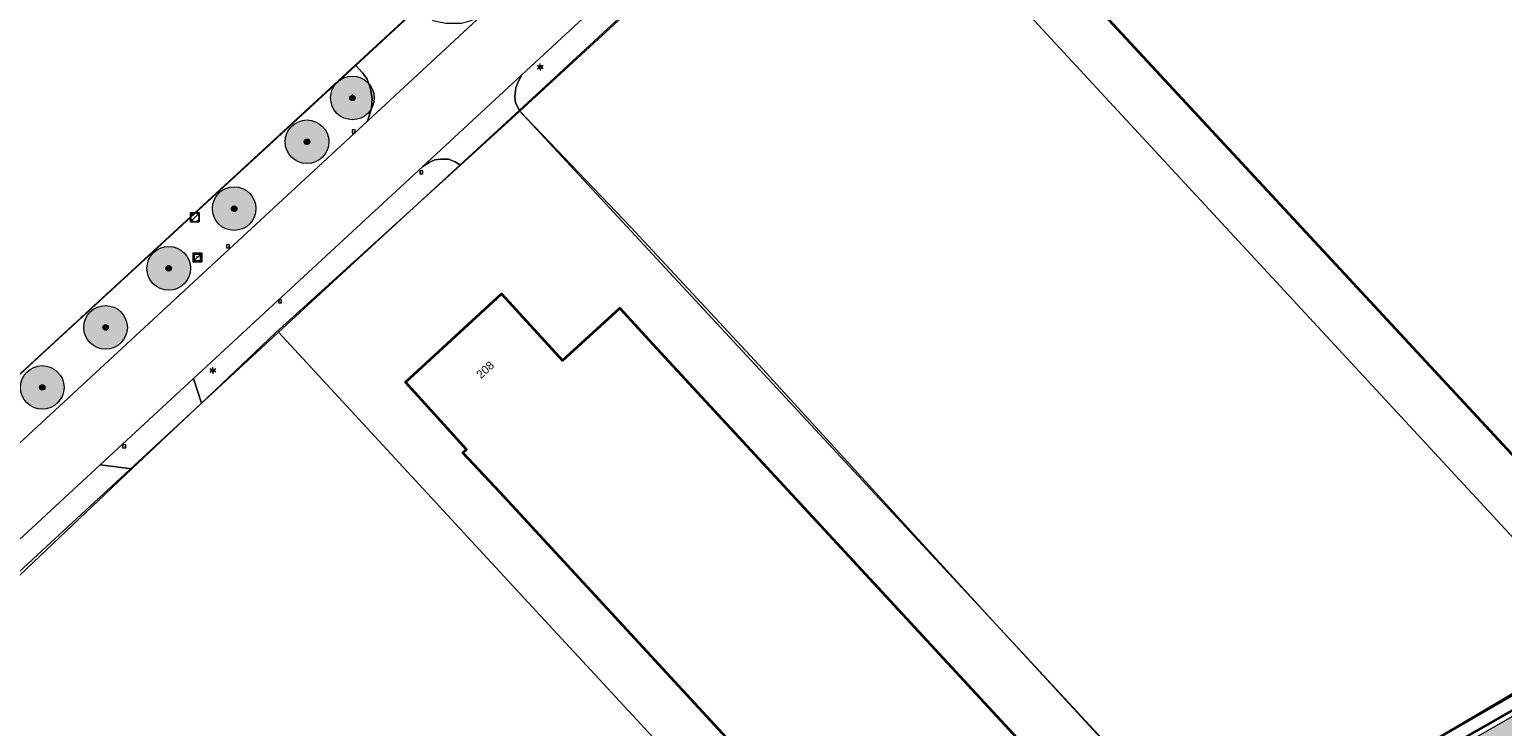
# Model space of a CAD drawing. Header units: metres. Extents: x 163628 to 167676, y 402708 to 405373.
# Tile 33 of 256: x 164190 to 164325, y 403369 to 403433. Entities that reach past the tile are written whole.
import ezdxf
from ezdxf.enums import TextEntityAlignment as Align

# ---------------------------------------------------------------- set-up
doc = ezdxf.new("R2010")
doc.units = ezdxf.units.M
doc.layers.get('0').update_dxf_attribs({"lineweight": 25})
doc.layers.add('X-CA190022.004-UO-ARC_Arcering$0$N-GV-GR-GRAS-A-200 GRASMENGSEL 01 KRUIDENMENGSEL', color=44, linetype='Continuous', lineweight=18, transparency=0.5)
for name, color, linetype, lineweight in [('X-CA190022.004-UO-BGT_Ondergrond$0$GE_201_SHDHek_Lijn_GEM', 253, 'X-CA190022.004-UO-BGT_Ondergrond$0$Hekwerk', 9), ('X-CA190022.004-UO-BGT_Ondergrond$0$GE_260_OSHOVERIGESCHEIDING_Lijn_GEM', 253, 'Continuous', 9), ('X-CA190022.004-UO-BGT_Ondergrond$0$GE_314_WGDRijbaanLokaleweg_Vlak_GEM', 253, 'Continuous', 9), ('X-CA190022.004-UO-BGT_Ondergrond$0$GE_322_WGDInrit_Vlak_GEM', 253, 'Continuous', 9), ('X-CA190022.004-UO-BGT_Ondergrond$0$GE_367_OWGBerm_groenvoorziening_grasenk_GEM', 253, 'Continuous', 9), ('X-CA190022.004-UO-BGT_Ondergrond$0$GE_401_OTDErf_Vlak_GEM', 253, 'Continuous', 9), ('X-CA190022.004-UO-BGT_Ondergrond$0$GE_4502_GBKN_Huisnummer_Lijn_GEM', 7, 'Continuous', 9), ('X-CA190022.004-UO-BGT_Ondergrond$0$GE_601_PNDgrondvlakpand_Vlak_MV_GEM', 34, 'Continuous', 35), ('X-CA190022.004-UO-BGT_Ondergrond$0$GE_861_PALLichtmast_Punt_GEM', 253, 'Continuous', 9), ('X-CA190022.004-UO-BGT_Ondergrond$0$GE_885_PutInspectieofRioolput_Punt_GEM', 253, 'Continuous', 9), ('X-CA190022.004-UO-BGT_Ondergrond$0$GE_886_PutKolk_Punt_GEM', 253, 'Continuous', 9), ('X-CA190022.004-UO-BGT_Ondergrond$0$N-WE-RI-PUT_INSPECTIE-S', 253, 'Continuous', 9), ('X-CA190022.004-UO-DWM_Snelfietsroute$0$N-WE-GW-BERM-G', 90, 'Continuous', 18), ('X-CA190022.004-UO-GZM_Werkgrens_v0.1$0$N-WE-KG-GRENS_SYSTEEMGRENS-G', 7, 'X-CA190022.004-UO-GZM_Werkgrens_v0.1$0$KG-OG', 35), ('X-CA190022.004-UO-KAD_Percelen$0$B-WE-KG-GRENS_PERCEEL-GV', 150, 'Continuous', 9), ('X-CA190022.004-UO-WHM_Riolering gemeente_NLCS$0$B-WE-RI-PUT-S', 214, 'Continuous', 15)]:
    doc.layers.add(name, color=color, linetype=linetype, lineweight=lineweight)
doc.layers.add('X-CA190022.004-UO-DWM_Beplanting$0$B-WE-GR-BOOM-S AFKOMSTIG UIT BOMENBESTAND GEMEENTE', color=252, linetype='Continuous')
doc.layers.add('X-CA190022.004-UO-DWM_Beplanting$0$N-GV-GR-GRAS-A-200', color=7, linetype='Continuous')
doc.styles.add('X-CA190022.004-UO-BGT_Ondergrond$0$BGT_NAR', font='arial.ttf', dxfattribs={"height": 1})
doc.styles.add('X-CA190022.004-UO-BGT_Ondergrond$0$NLCS-ISO', font='NLCS-ISO.ttf')
doc.linetypes.add('X-CA190022.004-UO-BGT_Ondergrond$0$Hekwerk', pattern='A,5,-1.5,[2,dgnlstyle-Veghel.shx,S=0.007937,R=0,X=0,Y=0],-1.5', length=8)
doc.linetypes.add('X-CA190022.004-UO-GZM_Werkgrens_v0.1$0$KG-OG', pattern='A,5.5,-1.5,[2,NLCS.SHX,S=0.5,R=0,X=0,Y=0],-1.5', length=8.5)

# ---------------------------------------------------------------- blocks, each defined once
blk = doc.blocks.new('X-CA190022.004-UO-BGT_Ondergrond$0$SRI-KOLK-SO')
at = {"color": 0, "linetype": 'ByBlock', "lineweight": 18}
blk.add_lwpolyline([(-1.125, -1.125), (1.125, -1.125), (1.125, 1.125), (-1.125, 1.125)], close=True, dxfattribs=at)
at = {"color": 0, "linetype": 'ByBlock', "lineweight": 18, "style": 'X-CA190022.004-UO-BGT_Ondergrond$0$NLCS-ISO'}
blk.add_text('k', height=1.5, dxfattribs=at).set_placement((0, 0), align=Align.MIDDLE_CENTER)
blk = doc.blocks.new('X-CA190022.004-UO-BGT_Ondergrond$0$IMGEOKolk')
at = {"xscale": 5, "yscale": 5, "zscale": 5}
blk.add_blockref('X-CA190022.004-UO-BGT_Ondergrond$0$SRI-KOLK-SO', (0, 0), dxfattribs=at)
blk = doc.blocks.new('X-CA190022.004-UO-BGT_Ondergrond$0$SRI-PUT_INSPECTIEPUT_RIOOLPUT-SO')
at = {"color": 0, "linetype": 'ByBlock', "lineweight": 18}
blk.add_lwpolyline([(-1.12, -1.12), (1.12, -1.12), (1.12, 1.12), (-1.12, 1.12)], close=True, dxfattribs=at)
at = {"color": 0, "linetype": 'ByBlock', "lineweight": 18, "style": 'X-CA190022.004-UO-BGT_Ondergrond$0$NLCS-ISO'}
blk.add_text('r', height=1.5, dxfattribs=at).set_placement((0, 0.28), align=Align.MIDDLE_CENTER)
blk = doc.blocks.new('X-CA190022.004-UO-BGT_Ondergrond$0$IMGEOInspectierioolput')
at = {"layer": 'X-CA190022.004-UO-BGT_Ondergrond$0$N-WE-RI-PUT_INSPECTIE-S', "xscale": 10, "yscale": 10, "zscale": 10}
blk.add_blockref('X-CA190022.004-UO-BGT_Ondergrond$0$SRI-PUT_INSPECTIEPUT_RIOOLPUT-SO', (0, 0), dxfattribs=at)
blk = doc.blocks.new('X-CA190022.004-UO-BGT_Ondergrond$0$N-SIE-WEG_LICHTMAST-SO')
h = blk.add_hatch(color=256)
h.paths.add_polyline_path([(1.2, 0.5, 0.658505), (-1.2, 0.5)])
h.paths.add_polyline_path([(-1.2, -0.5, 0.658505), (1.2, -0.5)])
at = {"flags": 128}
for points in [[(-2.2, 1.3), (-1.1, 0.6)], [(-1.2, 0.5), (1.2, 0.5)], [(0, 1.3), (0, 2.5)], [(1.1, 0.6), (2.2, 1.3)], [(-2.2, -1.3), (-1.1, -0.6)], [(-1.2, -0.5), (1.2, -0.5)], [(0, -1.3), (0, -2.5)], [(2.2, -1.3), (1.1, -0.6)]]:
    blk.add_lwpolyline(points, dxfattribs=at)
at = {"ltscale": 0.5}
blk.add_circle((0, 0), 1.27, dxfattribs=at)
at = {"style": 'X-CA190022.004-UO-BGT_Ondergrond$0$NLCS-ISO'}
blk.add_attdef('TYPE', text='', height=1.8, dxfattribs=at).set_placement((0, 2.5), align=Align.BOTTOM_CENTER)
blk = doc.blocks.new('X-CA190022.004-UO-BGT_Ondergrond$0$IMGEOLichtmastpaal')
at = {"xscale": 5, "yscale": 5, "zscale": 5}
blk.add_blockref('X-CA190022.004-UO-BGT_Ondergrond$0$N-SIE-WEG_LICHTMAST-SO', (0, 6.4), dxfattribs=at)
blk = doc.blocks.new('X-CA190022.004-UO-WHM_Riolering gemeente_NLCS$0$B-SRI-PUT_BETON-SO')
blk.add_line((-1.41, -1.41), (1.41, 1.41))
at = {"lineweight": -3, "flags": 128}
blk.add_lwpolyline([(2, -2), (2, 2), (-2, 2), (-2, -2)], close=True, dxfattribs=at)
at = {"lineweight": -3}
blk.add_circle((0, 0), 2, dxfattribs=at)
blk = doc.blocks.new('X-CA190022.004-UO-DWM_Beplanting$0$SGR-BOOM_01-SO')
at = {"linetype": 'ByBlock', "lineweight": 18}
h = blk.add_hatch(color=0, dxfattribs=at)
h.dxf.hatch_style = 1
edge = h.paths.add_edge_path()
edge.add_arc((0, 0), 0.25, 0, 360)
at = {"color": 0, "linetype": 'ByBlock', "lineweight": 18}
for radius in [2, 0.25]:
    blk.add_circle((0, 0), radius, dxfattribs=at)
blk = doc.blocks.new('X-CA190022.004-UO-DWM_Beplanting$0$IMGEOBoom')
at = {"transparency": 33554457}
h = blk.add_hatch(color=256, dxfattribs=at)
h.dxf.hatch_style = 1
edge = h.paths.add_edge_path()
edge.add_arc((0, 0), 100, 0, 360)
edge = h.paths.add_edge_path(flags=17)
edge.add_arc((0, 0), 12.5, 0, 360)
h = blk.add_hatch()
h.set_pattern_fill('ANGLE', color=256)
h.set_pattern_definition([(0, (0, 0), (0, 6.985), [5.08, -1.905]), (90, (0, 0), (-6.985, 4e-16), [5.08, -1.905])])
edge = h.paths.add_edge_path(flags=17)
edge.add_arc((0, 0), 12.5, 0, 360)
at = {"layer": 'X-CA190022.004-UO-DWM_Beplanting$0$N-GV-GR-GRAS-A-200'}
h = blk.add_hatch(color=256, dxfattribs=at)
h.dxf.hatch_style = 1
edge = h.paths.add_edge_path(flags=17)
edge.add_arc((0, 0), 12.5, 0, 360)
at = {"xscale": 50, "yscale": 50, "zscale": 50}
blk.add_blockref('X-CA190022.004-UO-DWM_Beplanting$0$SGR-BOOM_01-SO', (0, 0), dxfattribs=at)

msp = doc.modelspace()

# ---------------------------------------------------------------- hatches: boundary and pattern name
at = {"layer": 'X-CA190022.004-UO-ARC_Arcering$0$N-GV-GR-GRAS-A-200 GRASMENGSEL 01 KRUIDENMENGSEL'}
h = msp.add_hatch(dxfattribs=at)
h.set_pattern_fill('AGR-GRAS_02-SO', color=256, scale=0.1, pattern_type=2)
h.set_pattern_definition([(0, (0, 0), (1, 1), [0.25, -0.75]), (0, (0.55, 0.6), (1, 1), [0.25, -0.75]), (90, (0.1, 0.35), (-1, 1), [0.25, -0.75]), (90, (0.5, 0.7), (-1, 1), [0.25, -0.75]), (45, (0.2, 0.7), (0, 1), [0.25, -1.164213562]), (135, (0.55, 0), (-1, 0), [0.25, -1.164213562]), (26.5650512, (0.25, 0.3), (1, 4e-10), [0.25, -1.986067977]), (26.5650512, (0.7, 0.8), (1, 4e-10), [0.25, -1.986067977]), (63.43494882, (0.7, 0), (5e-11, 1), [0.25, -1.986067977]), (63.43494882, (0.25, 0.45), (5e-11, 1), [0.25, -1.986067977]), (63.43494882, (0.6, 0.2), (5e-11, 1), [0.25, -1.986067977]), (116.5650512, (0, 0.55), (-4e-10, 1), [0.25, -1.986067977]), (153.43494882, (0.2, 0.15), (-1, 5e-11), [0.25, -1.986067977])])
edge = h.paths.add_edge_path()
edge.add_line((164426.617, 403420.12), (164425.948, 403421.459))
edge.add_line((164425.948, 403421.459), (164396.651, 403407.199))
edge.add_line((164396.651, 403407.199), (164370.322, 403394.225))
edge.add_line((164370.322, 403394.225), (164348.121, 403382.407))
edge.add_line((164348.121, 403382.407), (164330.425, 403372.846))
edge.add_line((164330.425, 403372.846), (164319.162, 403366.391))
edge.add_line((164319.162, 403366.391), (164296.168, 403352.517))
edge.add_line((164296.168, 403352.517), (164273.361, 403337.807))
edge.add_line((164273.361, 403337.807), (164265.474, 403332.533))
edge.add_line((164265.474, 403332.533), (164256.88, 403326.629))
edge.add_line((164256.88, 403326.629), (164249.633, 403321.48))
edge.add_line((164249.633, 403321.48), (164244.343, 403317.721))
edge.add_line((164244.343, 403317.721), (164240.156, 403314.657))
edge.add_line((164240.156, 403314.657), (164232.707, 403309.203))
edge.add_line((164232.707, 403309.203), (164214.782, 403295.659))
edge.add_line((164214.782, 403295.659), (164201.6, 403285.197))
edge.add_arc((164265.938, 403204.125), 103.5, 128.43539, 130.6698)
edge.add_line((164198.488, 403282.627), (164199.761, 403281.076))
edge.add_line((164199.761, 403281.076), (164205.032, 403285.787))
edge.add_arc((164271.675, 403211.231), 100, 128.43539, 131.79221, ccw=False)
edge.add_line((164209.512, 403289.561), (164215.701, 403294.473))
edge.add_line((164215.701, 403294.473), (164233.603, 403308))
edge.add_line((164233.603, 403308), (164241.042, 403313.446))
edge.add_line((164241.042, 403313.446), (164245.22, 403316.504))
edge.add_line((164245.22, 403316.504), (164250.502, 403320.258))
edge.add_line((164250.502, 403320.258), (164257.739, 403325.399))
edge.add_line((164257.739, 403325.399), (164266.316, 403331.291))
edge.add_line((164266.316, 403331.291), (164274.184, 403336.553))
edge.add_line((164274.184, 403336.553), (164296.962, 403351.244))
edge.add_line((164296.962, 403351.244), (164319.922, 403365.098))
edge.add_line((164319.922, 403365.098), (164331.155, 403371.535))
edge.add_line((164331.155, 403371.535), (164348.829, 403381.085))
edge.add_line((164348.829, 403381.085), (164371.006, 403392.89))
edge.add_line((164371.006, 403392.89), (164397.311, 403405.852))
edge.add_line((164397.311, 403405.852), (164426.617, 403420.12))

# ---------------------------------------------------------------- linework, layer by layer
at = {"layer": 'X-CA190022.004-UO-BGT_Ondergrond$0$GE_201_SHDHek_Lijn_GEM'}
for p, q in [((164225.408, 403435.142), (164219.757, 403429.914)), ((164190.18, 403402.755), (164219.757, 403429.914)), ((164244.941, 403415.139), (164234.797, 403425.741)), ((164256.764, 403402.439), (164244.941, 403415.139)), ((164205.583, 403398.957), (164212.388, 403405.398)), ((164175.088, 403388.839), (164190.18, 403402.755)), ((164278.484, 403378.666), (164256.764, 403402.439)), ((164199.21, 403392.924), (164205.583, 403398.957)), ((164187.725, 403382.052), (164199.21, 403392.924)), ((164298.889, 403356.556), (164278.484, 403378.666)), ((164298.889, 403356.556), (164334.793, 403377.305))]:
    msp.add_line(p, q, dxfattribs=at)
at = {"layer": 'X-CA190022.004-UO-BGT_Ondergrond$0$GE_260_OSHOVERIGESCHEIDING_Lijn_GEM'}
for p, q in [((164225.702, 403417.485), (164212.388, 403405.398)), ((164225.74, 403417.52), (164225.702, 403417.485))]:
    msp.add_line(p, q, dxfattribs=at)
at = {"layer": 'X-CA190022.004-UO-BGT_Ondergrond$0$GE_314_WGDRijbaanLokaleweg_Vlak_GEM', "flags": 128}
for points in [[(164171.712, 403379.416), (164172.084, 403379.76), (164220.815, 403424.824), (164231.312, 403434.53), (164251.364, 403453.071), (164259.771, 403460.845), (164260.937, 403461.923), (164269.442, 403469.787), (164301.838, 403499.752), (164302.958, 403500.79), (164306.775, 403504.328), (164315.372, 403512.298), (164341.662, 403536.67)], [(164346.364, 403532.147), (164336.681, 403523.174), (164330.498, 403517.445), (164315.256, 403503.321), (164305.01, 403493.828), (164295.413, 403484.949), (164288.546, 403478.6), (164286.117, 403476.354), (164265.184, 403457.002), (164261.843, 403453.913), (164234.977, 403429.074), (164225.894, 403420.677), (164204.85, 403401.219), (164196.292, 403393.307), (164175.226, 403373.829), (164174.284, 403372.958)]]:
    msp.add_lwpolyline(points, dxfattribs=at)
at = {"layer": 'X-CA190022.004-UO-BGT_Ondergrond$0$GE_322_WGDInrit_Vlak_GEM', "flags": 128}
for points in [[(164231.312, 403434.53), (164220.815, 403424.824), (164221.176, 403425.974), (164221.247, 403426.901), (164221.102, 403427.778), (164220.783, 403428.671), (164220.363, 403429.257), (164219.757, 403429.914), (164225.408, 403435.142), (164225.713, 403434.818), (164226.27, 403434.377), (164226.922, 403434.015), (164227.994, 403433.807), (164229.473, 403433.806), (164230.325, 403434.059), (164231.312, 403434.53)], [(164234.797, 403425.741), (164229.339, 403420.787), (164228.873, 403421.078), (164228.246, 403421.332), (164227.561, 403421.345), (164227.008, 403421.275), (164226.493, 403421.042), (164225.894, 403420.677), (164234.977, 403429.074), (164234.633, 403428.433), (164234.42, 403427.872), (164234.324, 403427.054), (164234.394, 403426.501), (164234.797, 403425.741)], [(164205.583, 403398.957), (164199.21, 403392.924), (164196.292, 403393.307), (164204.85, 403401.219), (164205.583, 403398.957)]]:
    msp.add_lwpolyline(points, dxfattribs=at)
at = {"layer": 'X-CA190022.004-UO-BGT_Ondergrond$0$GE_367_OWGBerm_groenvoorziening_grasenk_GEM', "flags": 128}
for points in [[(164264.875, 403453.404), (164234.797, 403425.741), (164234.394, 403426.501), (164234.324, 403427.054), (164234.42, 403427.872), (164234.633, 403428.433), (164234.977, 403429.074), (164261.843, 403453.913), (164264.875, 403453.404)], [(164130.346, 403241.79), (164158.219, 403255.139), (164171.084, 403263.999), (164179.494, 403270.177), (164194.84, 403282.196), (164211.087, 403295.268), (164231.111, 403310.634), (164235.52, 403313.512), (164245.67, 403321.126), (164272.398, 403339.903), (164288.143, 403349.736), (164298.889, 403356.556), (164334.793, 403377.305), (164364.293, 403392.58), (164387.358, 403404.682), (164390.724, 403406.448), (164393.105, 403407.697), (164407.616, 403414.349), (164425.803, 403423.104), (164434.433, 403427.217), (164453.635, 403436.286), (164460.737, 403439.749), (164463.143, 403440.873), (164465.039, 403441.76)], [(164168.068, 403376.935), (164167.237, 403376.963), (164166.374, 403377.205), (164165.844, 403377.596), (164165.249, 403378.266), (164164.864, 403378.985), (164164.757, 403379.767), (164164.807, 403380.088), (164164.85, 403380.338), (164165.882, 403380.425), (164174.239, 403388.121), (164175.088, 403388.839), (164190.18, 403402.755), (164219.757, 403429.914), (164220.363, 403429.257), (164220.783, 403428.671), (164221.102, 403427.778), (164221.247, 403426.901), (164221.176, 403425.974), (164220.815, 403424.824)], [(164220.815, 403424.824), (164172.084, 403379.76), (164171.712, 403379.416)], [(164225.702, 403417.485), (164212.388, 403405.398), (164205.583, 403398.957), (164204.85, 403401.219), (164225.894, 403420.677), (164226.493, 403421.042), (164227.008, 403421.275), (164227.561, 403421.345), (164228.246, 403421.332), (164228.873, 403421.078), (164229.339, 403420.787), (164225.74, 403417.52), (164225.702, 403417.485)], [(164199.21, 403392.924), (164187.725, 403382.052), (164175.49, 403370.704), (164175.226, 403373.829), (164196.292, 403393.307), (164199.21, 403392.924)]]:
    msp.add_lwpolyline(points, dxfattribs=at)
at = {"layer": 'X-CA190022.004-UO-BGT_Ondergrond$0$GE_401_OTDErf_Vlak_GEM', "flags": 128}
for points in [[(164334.793, 403377.305), (164298.889, 403356.556), (164278.484, 403378.666), (164256.764, 403402.439), (164244.941, 403415.139), (164234.797, 403425.741), (164264.875, 403453.404), (164268.419, 403456.527), (164286.725, 403473.698), (164291.383, 403477.618), (164295.701, 403482.042), (164298.016, 403484.078), (164307.024, 403492.153), (164307.75, 403493.209), (164315.215, 403500.186), (164318.159, 403502.685), (164326.85, 403510.791)], [(164305.031, 403508.506), (164291.568, 403496.14), (164275.779, 403481.606), (164264.086, 403471.14), (164260.024, 403466.927), (164255.573, 403463.083), (164254.301, 403461.937), (164250.244, 403458.057), (164241.227, 403449.781), (164236.977, 403445.845), (164225.408, 403435.142), (164219.757, 403429.914), (164190.18, 403402.755), (164175.088, 403388.839), (164174.239, 403388.121), (164165.882, 403380.425), (164164.85, 403380.338), (164164.703, 403380.325), (164158.685, 403379.957), (164123.182, 403376.894), (164097.455, 403398.262)], [(164377.823, 403412.386), (164362.8, 403398.461), (164359.407, 403402.101), (164348.416, 403391.933), (164345.006, 403395.58), (164334.018, 403385.402), (164286.097, 403437.089), (164297.464, 403447.604), (164300.856, 403443.981), (164309.119, 403451.645), (164306.521, 403454.412), (164307.826, 403458.598), (164306.585, 403458.988), (164306.434, 403458.565)], [(164129.577, 403245.132), (164128.805, 403257.478), (164126.524, 403284.482), (164126.307, 403289.989), (164125.566, 403299.069), (164124.72, 403310.119), (164122.917, 403334.219), (164121.104, 403361.734), (164125.986, 403361.882), (164130.885, 403362.181), (164136.649, 403362.597), (164169.481, 403365.131), (164175.49, 403370.704), (164187.725, 403382.052), (164199.21, 403392.924), (164205.583, 403398.957), (164212.388, 403405.398), (164225.702, 403417.485), (164225.74, 403417.52), (164229.339, 403420.787), (164234.797, 403425.741)], [(164234.797, 403425.741), (164244.941, 403415.139), (164256.764, 403402.439), (164278.484, 403378.666), (164298.889, 403356.556), (164288.143, 403349.736), (164272.398, 403339.903), (164245.67, 403321.126), (164235.52, 403313.512), (164231.111, 403310.634), (164211.087, 403295.268), (164194.84, 403282.196), (164179.494, 403270.177), (164171.084, 403263.999), (164158.219, 403255.139), (164130.346, 403241.79)], [(164232.991, 403390.759), (164229.571, 403394.407), (164229.897, 403394.712), (164224.293, 403400.893), (164233.112, 403408.986), (164238.72, 403402.863), (164243.966, 403407.679), (164247.347, 403403.995), (164284.898, 403363.374), (164270.508, 403350.09), (164232.991, 403390.759)]]:
    msp.add_lwpolyline(points, dxfattribs=at)
at = {"layer": 'X-CA190022.004-UO-BGT_Ondergrond$0$GE_601_PNDgrondvlakpand_Vlak_MV_GEM', "flags": 128}
for points in [[(164324.941, 403472.921), (164328.248, 403469.259), (164326.527, 403467.702), (164377.823, 403412.386), (164362.8, 403398.461), (164359.407, 403402.101), (164348.416, 403391.933), (164345.006, 403395.58), (164334.018, 403385.402), (164286.097, 403437.089), (164297.464, 403447.604), (164300.856, 403443.981), (164309.119, 403451.645), (164306.521, 403454.412), (164307.826, 403458.598), (164306.585, 403458.988), (164306.434, 403458.565)], [(164247.347, 403403.995), (164284.898, 403363.374), (164270.508, 403350.09), (164232.991, 403390.759), (164229.571, 403394.407), (164229.897, 403394.712), (164224.293, 403400.893), (164233.112, 403408.986), (164238.72, 403402.863), (164243.966, 403407.679), (164247.347, 403403.995)]]:
    msp.add_lwpolyline(points, dxfattribs=at)
at = {"layer": 'X-CA190022.004-UO-DWM_Snelfietsroute$0$N-WE-GW-BERM-G', "flags": 128}
msp.add_lwpolyline([(164198.488, 403282.627, -0.0097498), (164201.6, 403285.197), (164214.782, 403295.659), (164232.707, 403309.203), (164240.156, 403314.657), (164244.343, 403317.721), (164249.633, 403321.48), (164256.88, 403326.629), (164265.474, 403332.533), (164273.361, 403337.807), (164296.168, 403352.517), (164319.162, 403366.391), (164330.425, 403372.846), (164348.121, 403382.407), (164370.322, 403394.225), (164396.651, 403407.199), (164426.052, 403421.511)], format="xyb", dxfattribs=at)
at = {"layer": 'X-CA190022.004-UO-GZM_Werkgrens_v0.1$0$N-WE-KG-GRENS_SYSTEEMGRENS-G', "ltscale": 0.2, "flags": 128}
msp.add_lwpolyline([(164202.447, 403276.261, -0.0070141), (164204.684, 403278.194), (164207.732, 403280.631), (164216.351, 403287.471), (164219.004, 403289.434), (164219.375, 403289.729), (164237.184, 403303.185), (164244.587, 403308.605), (164248.73, 403311.638), (164253.977, 403315.367), (164261.175, 403320.48), (164269.682, 403326.324), (164277.478, 403331.538), (164300.139, 403346.153), (164322.964, 403359.926), (164334.073, 403366.292), (164351.665, 403375.797), (164373.742, 403387.55), (164399.95, 403400.464), (164429.28, 403414.743), (164430.124, 403415.141), (164430.948, 403415.506), (164431.777, 403415.846), (164432.615, 403416.161), (164433.462, 403416.453), (164434.316, 403416.72), (164435.176, 403416.962), (164436.043, 403417.179), (164436.306, 403417.259, -0.0998207), (164451.982, 403417.179, 0.1310872), (164471.53, 403420.948), (164482.533, 403426.243), (164490.693, 403418.8), (164492.586, 403419.707), (164495.404, 403416.53, -0.0101004), (164498.074, 403413.536), (164499.385, 403412.005), (164502.276, 403408.653), (164509.274, 403412.948), (164511.768, 403416.461), (164509.186, 403420.201, -0.1750361), (164509.321, 403422.135, -0.1801291), (164510.517, 403423.431), (164518.825, 403427.315), (164545.03, 403439.927), (164571.695, 403452.754), (164577.955, 403456.064), (164591.472, 403464.142), (164595.446, 403466.159), (164599.431, 403468.182), (164600.854, 403468.863), (164605.94, 403471.242), (164622.016, 403477.758), (164627.273, 403479.889), (164631.947, 403481.905), (164633.267, 403482.539, 0.0847777), (164642.609, 403485.38), (164759.332, 403541.386), (164770.974, 403544.815), (164773.272, 403545.397), (164787.887, 403542.29), (164789.899, 403542.38), (164793.252, 403543.048), (164800.24, 403546.814), (164803.671, 403549.366), (164804.774, 403550.36), (164806.983, 403547.387), (164807.907, 403546.199), (164811.87, 403549.281), (164810.953, 403550.46), (164809.512, 403552.406), (164808.343, 403553.575), (164810.024, 403555.089), (164807.827, 403558.012), (164809.834, 403559.516, 0.0871986), (164816.707, 403566.833, -0.1361887), (164825.151, 403574.239), (164897.952, 403609.34), (164931.093, 403625.32), (165054.784, 403684.96), (165123.155, 403717.926), (165148.566, 403730.033), (165175.654, 403740.478), (165188.146, 403744.824), (165187.632, 403748.092), (165185.258, 403754.932), (165180.038, 403753.689, 0.0278458), (165177.051, 403752.466), (165119.698, 403725.141), (165051.309, 403692.167), (164927.618, 403632.527), (164894.477, 403616.547), (164821.676, 403581.445, 0.1361887), (164810.016, 403571.218, -0.0871986), (164805.039, 403565.919), (164803.02, 403564.408), (164799.415, 403569.204), (164798.615, 403568.604), (164797.815, 403568.006), (164797.216, 403568.806), (164793.371, 403565.926), (164793.97, 403565.126), (164792.376, 403563.932), (164795.885, 403559.064, -0.2015476), (164780.097, 403554.057, 0.0756556), (164771.169, 403553.982, -0.0097546), (164764.075, 403552.536), (164754.286, 403547.799), (164747.474, 403544.606), (164708.34, 403525.583), (164686.218, 403515.365), (164675.148, 403509.865), (164663.524, 403504.258), (164644.327, 403495.071), (164639.493, 403492.723), (164638.201, 403492.127, -0.2018183), (164621.846, 403491.8, 0.2094979), (164598.58, 403490.973), (164556.157, 403470.566), (164536.299, 403461.008), (164516.318, 403451.408), (164508.232, 403447.512), (164500.187, 403443.642), (164497.203, 403443.008), (164495.09, 403442.274, 0.1307945), (164492.913, 403444.811), (164488.435, 403447.885), (164494.899, 403449.835), (164490.315, 403452.233), (164484.484, 403450.597, -0.0764268), (164479.748, 403454.723), (164478.799, 403455.857), (164474.918, 403452.962), (164457.343, 403473.566), (164451.257, 403468.374), (164465.519, 403451.653, -0.4842969), (164464.817, 403448.113), (164461.416, 403446.394), (164463.893, 403441.77), (164464.916, 403439.614), (164433.017, 403424.683, 0.0516596), (164425.3, 403421.703), (164396.431, 403407.648), (164370.094, 403394.67), (164347.884, 403382.848), (164330.182, 403373.283), (164318.908, 403366.822), (164295.903, 403352.941), (164273.086, 403338.225), (164265.193, 403332.947), (164256.594, 403327.039), (164249.344, 403321.888), (164244.05, 403318.127), (164239.86, 403315.06), (164232.409, 403309.604), (164214.476, 403296.054), (164201.289, 403285.589, 0.0121311), (164197.414, 403282.357)], format="xyb", close=True, dxfattribs=at)
at = {"layer": 'X-CA190022.004-UO-KAD_Percelen$0$B-WE-KG-GRENS_PERCEEL-GV', "flags": 128}
for points in [[(164203.337, 403482.614), (164125.348, 403566.768), (164022.925, 403472.093), (164023.261, 403458.91), (164123.292, 403376.825), (164165.882, 403380.425), (164237.134, 403446.038)], [(164311.58, 403496.822), (164264.282, 403453.13), (164282.37, 403433.616), (164324.83, 403387.806), (164333.442, 403378.516), (164334.483, 403377.392), (164337.189, 403378.787), (164393.545, 403407.844), (164388.35, 403413.494), (164373.258, 403429.906), (164359.209, 403445.155), (164345.484, 403460.052), (164342.041, 403463.786)], [(164334.483, 403377.392), (164333.442, 403378.516), (164324.83, 403387.806), (164282.37, 403433.616), (164264.282, 403453.13), (164234.727, 403425.796), (164273.326, 403384.211), (164282.069, 403374.792), (164299.052, 403356.496)], [(164282.069, 403374.792), (164273.326, 403384.211), (164234.727, 403425.796), (164212.653, 403405.463), (164234.809, 403381.503), (164243.593, 403372.003), (164245.885, 403369.524), (164273.154, 403340.046), (164299.052, 403356.496)]]:
    msp.add_lwpolyline(points, close=True, dxfattribs=at)
for points in [[(164339.38, 403540.411), (164320.944, 403523.34), (164302.68, 403506.429), (164291.64, 403496.19), (164237.134, 403446.038), (164165.882, 403380.425), (164123.292, 403376.825), (164023.261, 403458.91)], [(164090.229, 403384.109), (164115.798, 403363.076), (164115.946, 403361.042), (164120.988, 403361.415), (164145.911, 403363.26), (164156.877, 403364.062), (164168.8, 403364.933), (164171.143, 403367.101), (164182.753, 403377.839), (164190.554, 403385.054), (164212.653, 403405.463), (164234.727, 403425.796), (164264.282, 403453.13), (164311.58, 403496.822), (164330.627, 403514.464)], [(164178.172, 403269.146), (164211.161, 403295.172), (164213.433, 403296.956), (164231.526, 403310.793), (164233.7, 403312.125), (164245.795, 403321.035), (164255.91, 403328.301), (164273.154, 403340.046), (164245.885, 403369.524), (164243.593, 403372.003), (164234.809, 403381.503), (164212.653, 403405.463), (164190.554, 403385.054), (164182.753, 403377.839)], [(164334.483, 403377.392), (164299.052, 403356.496), (164273.154, 403340.046), (164255.91, 403328.301), (164245.795, 403321.035), (164233.7, 403312.125), (164231.526, 403310.793), (164213.433, 403296.956), (164211.161, 403295.172), (164178.172, 403269.146), (164173.354, 403265.538), (164165.964, 403260.38), (164165.88, 403260.323), (164158.502, 403255.366), (164138.727, 403245.871)]]:
    msp.add_lwpolyline(points, dxfattribs=at)

# ---------------------------------------------------------------- block references
at = {"layer": 'X-CA190022.004-UO-BGT_Ondergrond$0$GE_861_PALLichtmast_Punt_GEM', "xscale": 0.025, "yscale": 0.025, "zscale": 0.025}
for p in [(164236.675, 403429.633), (164206.636, 403401.801)]:
    msp.add_blockref('X-CA190022.004-UO-BGT_Ondergrond$0$IMGEOLichtmastpaal', p, dxfattribs=at)
at = {"layer": 'X-CA190022.004-UO-BGT_Ondergrond$0$GE_885_PutInspectieofRioolput_Punt_GEM', "xscale": 0.025, "yscale": 0.025, "zscale": 0.025}
msp.add_blockref('X-CA190022.004-UO-BGT_Ondergrond$0$IMGEOInspectierioolput', (164205.211, 403412.323), dxfattribs=at)
at = {"layer": 'X-CA190022.004-UO-BGT_Ondergrond$0$GE_886_PutKolk_Punt_GEM', "xscale": 0.025, "yscale": 0.025, "zscale": 0.025}
for p in [(164219.56, 403423.875), (164225.748, 403420.134), (164208.034, 403413.332), (164212.797, 403408.303), (164198.5, 403395.007)]:
    msp.add_blockref('X-CA190022.004-UO-BGT_Ondergrond$0$IMGEOKolk', p, dxfattribs=at)
at = {"layer": 'X-CA190022.004-UO-DWM_Beplanting$0$B-WE-GR-BOOM-S AFKOMSTIG UIT BOMENBESTAND GEMEENTE', "xscale": 0.02, "yscale": 0.02, "zscale": 0.02}
for p in [(164219.437, 403426.952), (164215.272, 403422.928), (164208.59, 403416.802), (164202.589, 403411.324), (164196.794, 403405.906), (164190.985, 403400.399)]:
    msp.add_blockref('X-CA190022.004-UO-DWM_Beplanting$0$IMGEOBoom', p, dxfattribs=at)
at = {"layer": 'X-CA190022.004-UO-WHM_Riolering gemeente_NLCS$0$B-WE-RI-PUT-S', "xscale": 0.2, "yscale": 0.2, "zscale": 0.2}
for p in [(164204.992, 403416), (164205.216, 403412.32)]:
    msp.add_blockref('X-CA190022.004-UO-WHM_Riolering gemeente_NLCS$0$B-SRI-PUT_BETON-SO', p, dxfattribs=at)

# ---------------------------------------------------------------- texts
at = {"layer": 'X-CA190022.004-UO-BGT_Ondergrond$0$GE_4502_GBKN_Huisnummer_Lijn_GEM', "style": 'X-CA190022.004-UO-BGT_Ondergrond$0$BGT_NAR'}
msp.add_text('208', height=0.75, rotation=42.5, dxfattribs=at).set_placement((164231.617, 403402.016), align=Align.MIDDLE_CENTER)

doc.saveas('drawing.dxf')
